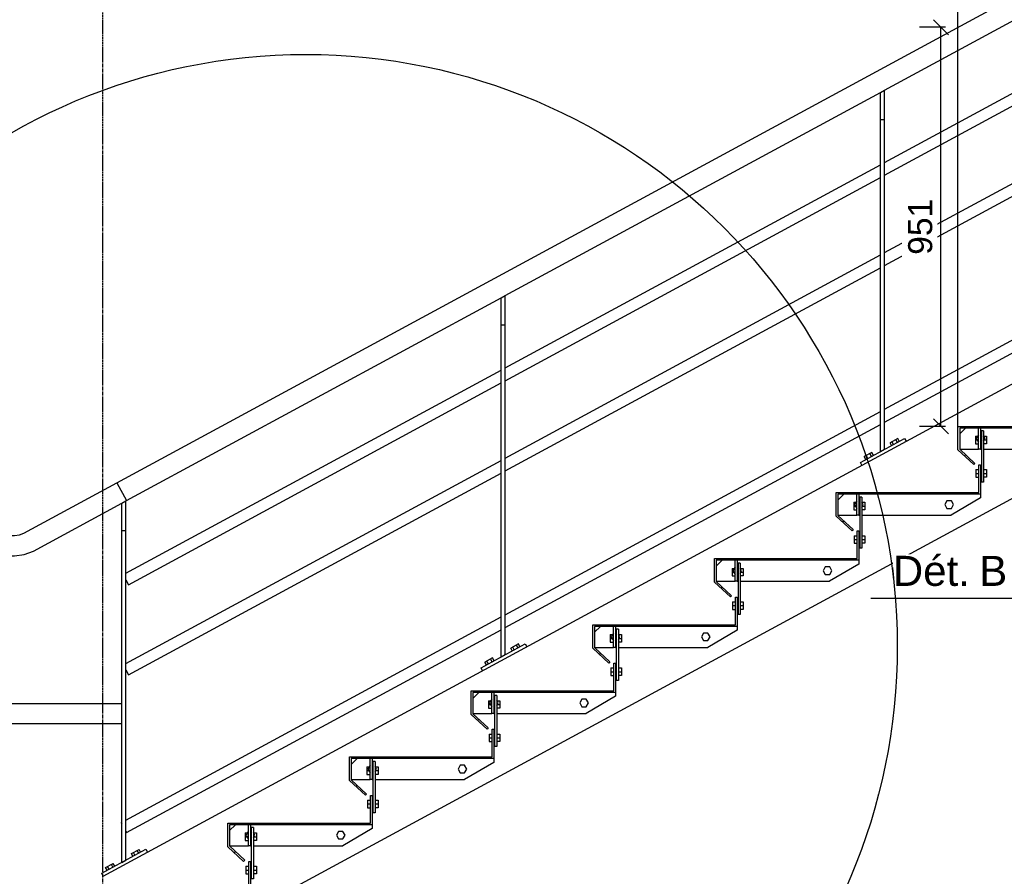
# Model space of a CAD drawing. Header units: millimetres. Extents: x 25 to 224619, y 20 to 11454.
# Tile 45 of 105: x 111638 to 113985, y 1937 to 3978. Entities that reach past the tile are written whole.
import ezdxf

# ---------------------------------------------------------------- set-up
doc = ezdxf.new("R2010")
doc.units = ezdxf.units.MM
doc.linetypes.add('DXK_LINE_DOT3', pattern=[5.9187, 2.979, -0.9799, 0.9799, -0.9799])
for name, color, linetype in [('ACIER_COUPE', 7, 'Continuous'), ('ACIER_HACHURES', 7, 'Continuous'), ('ACIER_VISIBLE', 7, 'Continuous'), ('BOULONS', 7, 'Continuous'), ('COTATIONS', 7, 'Continuous'), ('MAILLAGE', 7, 'Continuous'), ('OBJETS_GRAPHIQUES', 7, 'Continuous')]:
    doc.layers.add(name, color=color, linetype=linetype)
doc.styles.add('Arial', font='arial.ttf', dxfattribs={"height": 0.2})

# ---------------------------------------------------------------- blocks, each defined once
blk = doc.blocks.new('GridLine-1649644-20584 - 19810')
at = {"layer": 'MAILLAGE', "color": 7, "linetype": 'DXK_LINE_DOT3'}
blk.add_line((111836.5, 600), (111836.5, 7479.1), dxfattribs=at)
blk = doc.blocks.new('Part-1649644-19831 - 19810')
at = {"layer": 'ACIER_VISIBLE', "color": 136, "linetype": 'Continuous'}
for p, q in [((112195.2, 2053.1), (112190.2, 2053.1)), ((112190.2, 2053.1), (112190.2, 1931.1)), ((112195.2, 2053.1), (112195.2, 1931.1)), ((112195.2, 1931.1), (112190.2, 1931.1))]:
    blk.add_line(p, q, dxfattribs=at)
blk = doc.blocks.new('Part-1649644-19830 - 19810')
at = {"layer": 'ACIER_HACHURES', "linetype": 'Continuous'}
h = blk.add_hatch(dxfattribs=at)
h.set_pattern_fill('', scale=21, style=0, pattern_type=0)
h.set_pattern_definition([(45, (112184.39, 1972.53), (-47.146, 47.146), [])])
h.paths.add_polyline_path([(112188.4, 1972.5), (112184.4, 1972.5), (112184.4, 1906.6), (111844.4, 1906.6), (111844.4, 1789.2), (111888, 1764.7), (111889.9, 1768.2), (111848.4, 1791.6), (111848.4, 1902.6), (112188.4, 1902.6)])
at = {"layer": 'ACIER_COUPE', "color": 136, "linetype": 'Continuous'}
for p, q in [((112184.4, 1906.6), (112184.4, 1972.5)), ((112184.4, 1972.5), (112188.4, 1972.5)), ((112188.4, 1972.5), (112188.4, 1902.6)), ((111844.4, 1789.2), (111844.4, 1906.6)), ((111844.4, 1906.6), (112184.4, 1906.6)), ((112188.4, 1902.6), (111848.4, 1902.6)), ((111848.4, 1902.6), (111848.4, 1791.6)), ((111888, 1764.7), (111844.4, 1789.2)), ((111848.4, 1791.6), (111889.9, 1768.2)), ((111889.9, 1768.2), (111888, 1764.7))]:
    blk.add_line(p, q, dxfattribs=at)
blk = doc.blocks.new('Part-1649644-19833 - 19810')
at = {"layer": 'ACIER_VISIBLE', "color": 136, "linetype": 'Continuous'}
for p, q in [((112183.4, 2010.1), (112183.4, 2060.1)), ((112188.4, 2060.1), (112188.4, 2010.1)), ((112188.4, 2010.1), (112183.4, 2010.1))]:
    blk.add_line(p, q, dxfattribs=at)
blk = doc.blocks.new('Bolt-1649644-19837 - 19810')
at = {"layer": 'BOULONS', "color": 7, "linetype": 'Continuous'}
for p, q in [((112176.9, 1961.1), (112184.4, 1961.1)), ((112176.9, 1961.1), (112176.9, 1943.1)), ((112176.9, 1952.1), (112184.4, 1952.1)), ((112188.4, 1958.1), (112190.2, 1958.1)), ((112195.2, 1961.1), (112202.7, 1961.1)), ((112195.2, 1952.1), (112202.7, 1952.1)), ((112202.7, 1961.1), (112202.7, 1943.1)), ((112176.9, 1943.1), (112184.4, 1943.1)), ((112188.4, 1946.1), (112190.2, 1946.1)), ((112202.7, 1943.1), (112195.2, 1943.1))]:
    blk.add_line(p, q, dxfattribs=at)
blk = doc.blocks.new('Bolt-1649644-19839 - 19810')
at = {"layer": 'BOULONS', "color": 7, "linetype": 'Continuous'}
for p, q in [((112175.9, 2040.6), (112183.4, 2040.6)), ((112175.9, 2040.6), (112175.9, 2022.6)), ((112175.9, 2031.6), (112183.4, 2031.6)), ((112175.9, 2022.6), (112183.4, 2022.6)), ((112188.4, 2037.6), (112190.2, 2037.6)), ((112188.4, 2025.6), (112190.2, 2025.6)), ((112195.2, 2040.6), (112202.7, 2040.6)), ((112195.2, 2031.6), (112202.7, 2031.6)), ((112202.7, 2022.6), (112195.2, 2022.6)), ((112202.7, 2040.6), (112202.7, 2022.6))]:
    blk.add_line(p, q, dxfattribs=at)
blk = doc.blocks.new('Part-1649644-19844 - 19810')
at = {"layer": 'ACIER_HACHURES', "linetype": 'Continuous'}
h = blk.add_hatch(dxfattribs=at)
h.set_pattern_fill('', scale=21, style=0, pattern_type=0)
h.set_pattern_definition([(45, (112474.39, 2130.03), (-47.146, 47.146), [])])
h.paths.add_polyline_path([(112478.4, 2130), (112474.4, 2130), (112474.4, 2064.1), (112134.4, 2064.1), (112134.4, 2007.8), (112172.1, 1972.8), (112174.8, 1975.7), (112138.4, 2009.5), (112138.4, 2060.1), (112478.4, 2060.1)])
at = {"layer": 'ACIER_COUPE', "color": 136, "linetype": 'Continuous'}
for p, q in [((112474.4, 2064.1), (112474.4, 2130)), ((112474.4, 2130), (112478.4, 2130)), ((112478.4, 2130), (112478.4, 2060.1)), ((112134.4, 2007.8), (112134.4, 2064.1)), ((112134.4, 2064.1), (112474.4, 2064.1)), ((112478.4, 2060.1), (112138.4, 2060.1)), ((112138.4, 2060.1), (112138.4, 2009.5)), ((112172.1, 1972.8), (112134.4, 2007.8)), ((112138.4, 2009.5), (112174.8, 1975.7)), ((112174.8, 1975.7), (112172.1, 1972.8))]:
    blk.add_line(p, q, dxfattribs=at)
blk = doc.blocks.new('Part-1649644-19845 - 19810')
at = {"layer": 'ACIER_VISIBLE', "color": 136, "linetype": 'Continuous'}
for p, q in [((112138.4, 2046.1), (112152.4, 2060.1)), ((112478.4, 2051.1), (112408.4, 2010.1)), ((112478.4, 2060.1), (112478.4, 2051.1)), ((112138.4, 2010.1), (112183.4, 2010.1)), ((112188.4, 2010.1), (112190.2, 2010.1)), ((112195.2, 2010.1), (112408.4, 2010.1))]:
    blk.add_line(p, q, dxfattribs=at)
blk = doc.blocks.new('Bolt-1649644-26307 - 19810')
at = {"layer": 'BOULONS', "color": 7, "linetype": 'Continuous'}
for p, q in [((113848.2, 2831.6), (113843, 2822.6)), ((113843, 2822.6), (113848.2, 2813.6)), ((113858.6, 2831.6), (113848.2, 2831.6)), ((113863.8, 2822.6), (113858.6, 2831.6)), ((113858.6, 2813.6), (113863.8, 2822.6)), ((113848.2, 2813.6), (113858.6, 2813.6))]:
    blk.add_line(p, q, dxfattribs=at)
blk = doc.blocks.new('Bolt-1649644-19846 - 19810')
at = {"layer": 'BOULONS', "color": 7, "linetype": 'Continuous'}
for p, q in [((112183.2, 2044.1), (112178, 2035.1)), ((112183.2, 2044.1), (112183.4, 2044.1)), ((112188.4, 2044.1), (112190.2, 2044.1)), ((112178, 2035.1), (112183.2, 2026.1)), ((112183.2, 2026.1), (112183.4, 2026.1)), ((112188.4, 2026.1), (112190.2, 2026.1)), ((112198.8, 2035.1), (112195.2, 2041.3)), ((112195.2, 2028.9), (112198.8, 2035.1))]:
    blk.add_line(p, q, dxfattribs=at)
blk = doc.blocks.new('Part-1649644-19853 - 19810')
at = {"layer": 'ACIER_VISIBLE', "color": 136, "linetype": 'Continuous'}
for p, q in [((115562.5, 3954.1), (111836.6, 1937)), ((112076.6, 1794), (115623.3, 3714.1))]:
    blk.add_line(p, q, dxfattribs=at)
blk = doc.blocks.new('Bolt-1649644-26301 - 19810')
at = {"layer": 'BOULONS', "color": 7, "linetype": 'Continuous'}
for p, q in [((112978.2, 2359.1), (112973, 2350.1)), ((112973, 2350.1), (112978.2, 2341.1)), ((112988.6, 2359.1), (112978.2, 2359.1)), ((112993.8, 2350.1), (112988.6, 2359.1)), ((112988.6, 2341.1), (112993.8, 2350.1)), ((112978.2, 2341.1), (112988.6, 2341.1))]:
    blk.add_line(p, q, dxfattribs=at)
blk = doc.blocks.new('Part-1649644-19903 - 19810')
at = {"layer": 'ACIER_VISIBLE', "color": 136, "linetype": 'Continuous'}
for p, q in [((112485.2, 2210.6), (112480.2, 2210.6)), ((112480.2, 2210.6), (112480.2, 2088.6)), ((112485.2, 2210.6), (112485.2, 2088.6)), ((112485.2, 2088.6), (112480.2, 2088.6))]:
    blk.add_line(p, q, dxfattribs=at)
blk = doc.blocks.new('Part-1649644-19904 - 19810')
at = {"layer": 'ACIER_VISIBLE', "color": 136, "linetype": 'Continuous'}
for p, q in [((112473.4, 2167.6), (112473.4, 2217.6)), ((112478.4, 2217.6), (112478.4, 2167.6)), ((112478.4, 2167.6), (112473.4, 2167.6))]:
    blk.add_line(p, q, dxfattribs=at)
blk = doc.blocks.new('Part-1649644-19905 - 19810')
at = {"layer": 'ACIER_HACHURES', "linetype": 'Continuous'}
h = blk.add_hatch(dxfattribs=at)
h.set_pattern_fill('', scale=21, style=0, pattern_type=0)
h.set_pattern_definition([(45, (112764.39, 2287.53), (-47.146, 47.146), [])])
h.paths.add_polyline_path([(112768.4, 2287.5), (112764.4, 2287.5), (112764.4, 2221.6), (112424.4, 2221.6), (112424.4, 2165.3), (112462.1, 2130.3), (112464.8, 2133.2), (112428.4, 2167), (112428.4, 2217.6), (112768.4, 2217.6)])
at = {"layer": 'ACIER_COUPE', "color": 136, "linetype": 'Continuous'}
for p, q in [((112764.4, 2221.6), (112764.4, 2287.5)), ((112764.4, 2287.5), (112768.4, 2287.5)), ((112768.4, 2287.5), (112768.4, 2217.6)), ((112424.4, 2165.3), (112424.4, 2221.6)), ((112424.4, 2221.6), (112764.4, 2221.6)), ((112768.4, 2217.6), (112428.4, 2217.6)), ((112428.4, 2217.6), (112428.4, 2167)), ((112462.1, 2130.3), (112424.4, 2165.3)), ((112428.4, 2167), (112464.8, 2133.2)), ((112464.8, 2133.2), (112462.1, 2130.3))]:
    blk.add_line(p, q, dxfattribs=at)
blk = doc.blocks.new('Part-1649644-19906 - 19810')
at = {"layer": 'ACIER_VISIBLE', "color": 136, "linetype": 'Continuous'}
for p, q in [((112428.4, 2203.6), (112442.4, 2217.6)), ((112768.4, 2208.6), (112698.4, 2167.6)), ((112768.4, 2217.6), (112768.4, 2208.6)), ((112428.4, 2167.6), (112473.4, 2167.6)), ((112478.4, 2167.6), (112480.2, 2167.6)), ((112485.2, 2167.6), (112698.4, 2167.6))]:
    blk.add_line(p, q, dxfattribs=at)
blk = doc.blocks.new('Bolt-1649644-19907 - 19810')
at = {"layer": 'BOULONS', "color": 7, "linetype": 'Continuous'}
for p, q in [((112466.9, 2118.6), (112474.4, 2118.6)), ((112466.9, 2118.6), (112466.9, 2100.6)), ((112478.4, 2115.6), (112480.2, 2115.6)), ((112485.2, 2118.6), (112492.7, 2118.6)), ((112492.7, 2118.6), (112492.7, 2100.6)), ((112466.9, 2109.6), (112474.4, 2109.6)), ((112466.9, 2100.6), (112474.4, 2100.6)), ((112478.4, 2103.6), (112480.2, 2103.6)), ((112485.2, 2109.6), (112492.7, 2109.6)), ((112492.7, 2100.6), (112485.2, 2100.6))]:
    blk.add_line(p, q, dxfattribs=at)
blk = doc.blocks.new('Bolt-1649644-19908 - 19810')
at = {"layer": 'BOULONS', "color": 7, "linetype": 'Continuous'}
for p, q in [((112465.9, 2198.1), (112473.4, 2198.1)), ((112465.9, 2198.1), (112465.9, 2180.1)), ((112465.9, 2189.1), (112473.4, 2189.1)), ((112478.4, 2195.1), (112480.2, 2195.1)), ((112478.4, 2183.1), (112480.2, 2183.1)), ((112485.2, 2198.1), (112492.7, 2198.1)), ((112485.2, 2189.1), (112492.7, 2189.1)), ((112492.7, 2198.1), (112492.7, 2180.1)), ((112465.9, 2180.1), (112473.4, 2180.1)), ((112492.7, 2180.1), (112485.2, 2180.1))]:
    blk.add_line(p, q, dxfattribs=at)
blk = doc.blocks.new('Bolt-1649644-19909 - 19810')
at = {"layer": 'BOULONS', "color": 7, "linetype": 'Continuous'}
for p, q in [((112473.2, 2201.6), (112468, 2192.6)), ((112468, 2192.6), (112473.2, 2183.6)), ((112473.2, 2201.6), (112473.4, 2201.6)), ((112473.2, 2183.6), (112473.4, 2183.6)), ((112478.4, 2201.6), (112480.2, 2201.6)), ((112478.4, 2183.6), (112480.2, 2183.6)), ((112488.8, 2192.6), (112485.2, 2198.8)), ((112485.2, 2186.4), (112488.8, 2192.6))]:
    blk.add_line(p, q, dxfattribs=at)
blk = doc.blocks.new('Part-1649644-19910 - 19810')
at = {"layer": 'ACIER_VISIBLE', "color": 136, "linetype": 'Continuous'}
for p, q in [((112775.2, 2368.1), (112770.2, 2368.1)), ((112770.2, 2368.1), (112770.2, 2246.1)), ((112775.2, 2368.1), (112775.2, 2246.1)), ((112775.2, 2246.1), (112770.2, 2246.1))]:
    blk.add_line(p, q, dxfattribs=at)
blk = doc.blocks.new('Part-1649644-19911 - 19810')
at = {"layer": 'ACIER_VISIBLE', "color": 136, "linetype": 'Continuous'}
for p, q in [((112763.4, 2325.1), (112763.4, 2375.1)), ((112768.4, 2375.1), (112768.4, 2325.1)), ((112768.4, 2325.1), (112763.4, 2325.1))]:
    blk.add_line(p, q, dxfattribs=at)
blk = doc.blocks.new('Part-1649644-19912 - 19810')
at = {"layer": 'ACIER_HACHURES', "linetype": 'Continuous'}
h = blk.add_hatch(dxfattribs=at)
h.set_pattern_fill('', scale=21, style=0, pattern_type=0)
h.set_pattern_definition([(45, (113054.39, 2445.03), (-47.146, 47.146), [])])
h.paths.add_polyline_path([(113058.4, 2445), (113054.4, 2445), (113054.4, 2379.1), (112714.4, 2379.1), (112714.4, 2322.8), (112752.1, 2287.8), (112754.8, 2290.7), (112718.4, 2324.5), (112718.4, 2375.1), (113058.4, 2375.1)])
at = {"layer": 'ACIER_COUPE', "color": 136, "linetype": 'Continuous'}
for p, q in [((113054.4, 2379.1), (113054.4, 2445)), ((113054.4, 2445), (113058.4, 2445)), ((113058.4, 2445), (113058.4, 2375.1)), ((112714.4, 2322.8), (112714.4, 2379.1)), ((112714.4, 2379.1), (113054.4, 2379.1)), ((113058.4, 2375.1), (112718.4, 2375.1)), ((112718.4, 2375.1), (112718.4, 2324.5)), ((112718.4, 2324.5), (112754.8, 2290.7)), ((112752.1, 2287.8), (112714.4, 2322.8)), ((112754.8, 2290.7), (112752.1, 2287.8))]:
    blk.add_line(p, q, dxfattribs=at)
blk = doc.blocks.new('Part-1649644-20518 - 19810')
at = {"layer": 'ACIER_VISIBLE', "color": 136, "linetype": 'Continuous'}
for p, q in [((111648.1, 2754.4), (111870.1, 2874.6)), ((111870.1, 2874.6), (111893, 2832.1)), ((111671.1, 2711.9), (111881.5, 2825.9)), ((111891.5, 2831.3), (111893, 2832.1)), ((111424.5, 2736.3), (111447.2, 2745.7)), ((111447.2, 2745.7), (111471.5, 2748.9)), ((111471.5, 2748.9), (111626.3, 2748.9)), ((111626.3, 2748.9), (111637.6, 2750.3)), ((111637.6, 2750.3), (111648.1, 2754.4)), ((111405, 2721.3), (111424.5, 2736.3)), ((111380.6, 2679.1), (111390, 2701.8)), ((111390, 2701.8), (111405, 2721.3)), ((111448.6, 2694.4), (111459.7, 2699)), ((111459.7, 2699), (111471.5, 2700.6)), ((111471.5, 2700.6), (111626.3, 2700.6)), ((111626.3, 2700.6), (111649.4, 2703.5)), ((111649.4, 2703.5), (111671.1, 2711.9)), ((111377.4, 2654.7), (111380.6, 2679.1)), ((111427.3, 2666.6), (111431.8, 2677.7)), ((111431.8, 2677.7), (111439.1, 2687.2)), ((111439.1, 2687.2), (111448.6, 2694.4)), ((111377.4, 2394.7), (111377.4, 2654.7)), ((111425.7, 2654.7), (111427.3, 2666.6)), ((111425.7, 2394.7), (111425.7, 2654.7)), ((111380.6, 2370.4), (111377.4, 2394.7)), ((111427.3, 2382.9), (111425.7, 2394.7)), ((111390, 2347.7), (111380.6, 2370.4)), ((111431.8, 2371.8), (111427.3, 2382.9)), ((111439.1, 2362.3), (111431.8, 2371.8)), ((111405, 2328.2), (111390, 2347.7)), ((111439.1, 2362.3), (111448.6, 2355)), ((111459.7, 2350.5), (111448.6, 2355)), ((111471.5, 2348.9), (111459.7, 2350.5)), ((111471.5, 2348.9), (111881.5, 2348.9)), ((111405, 2328.2), (111424.5, 2313.2)), ((111424.5, 2313.2), (111447.2, 2303.8)), ((111471.5, 2300.6), (111447.2, 2303.8)), ((111881.5, 2300.6), (111471.5, 2300.6))]:
    blk.add_line(p, q, dxfattribs=at)
blk = doc.blocks.new('Part-1649644-19913 - 19810')
at = {"layer": 'ACIER_VISIBLE', "color": 136, "linetype": 'Continuous'}
for p, q in [((112718.4, 2361.1), (112732.4, 2375.1)), ((113058.4, 2375.1), (113058.4, 2366.1)), ((113058.4, 2366.1), (112988.4, 2325.1)), ((112718.4, 2325.1), (112763.4, 2325.1)), ((112768.4, 2325.1), (112770.2, 2325.1)), ((112775.2, 2325.1), (112988.4, 2325.1))]:
    blk.add_line(p, q, dxfattribs=at)
blk = doc.blocks.new('Bolt-1649644-20047 - 19810')
at = {"layer": 'BOULONS', "color": 7, "linetype": 'Continuous'}
for p, q in [((112398.2, 2044.1), (112393, 2035.1)), ((112408.6, 2044.1), (112398.2, 2044.1)), ((112413.8, 2035.1), (112408.6, 2044.1)), ((112393, 2035.1), (112398.2, 2026.1)), ((112398.2, 2026.1), (112408.6, 2026.1)), ((112408.6, 2026.1), (112413.8, 2035.1))]:
    blk.add_line(p, q, dxfattribs=at)
blk = doc.blocks.new('Bolt-1649644-19914 - 19810')
at = {"layer": 'BOULONS', "color": 7, "linetype": 'Continuous'}
for p, q in [((112756.9, 2276.1), (112764.4, 2276.1)), ((112756.9, 2276.1), (112756.9, 2258.1)), ((112775.2, 2276.1), (112782.7, 2276.1)), ((112782.7, 2276.1), (112782.7, 2258.1)), ((112756.9, 2267.1), (112764.4, 2267.1)), ((112756.9, 2258.1), (112764.4, 2258.1)), ((112768.4, 2273.1), (112770.2, 2273.1)), ((112768.4, 2261.1), (112770.2, 2261.1)), ((112775.2, 2267.1), (112782.7, 2267.1)), ((112782.7, 2258.1), (112775.2, 2258.1))]:
    blk.add_line(p, q, dxfattribs=at)
blk = doc.blocks.new('Bolt-1649644-19915 - 19810')
at = {"layer": 'BOULONS', "color": 7, "linetype": 'Continuous'}
for p, q in [((112755.9, 2355.6), (112763.4, 2355.6)), ((112755.9, 2355.6), (112755.9, 2337.6)), ((112755.9, 2346.6), (112763.4, 2346.6)), ((112768.4, 2352.6), (112770.2, 2352.6)), ((112775.2, 2355.6), (112782.7, 2355.6)), ((112775.2, 2346.6), (112782.7, 2346.6)), ((112782.7, 2355.6), (112782.7, 2337.6)), ((112755.9, 2337.6), (112763.4, 2337.6)), ((112768.4, 2340.6), (112770.2, 2340.6)), ((112782.7, 2337.6), (112775.2, 2337.6))]:
    blk.add_line(p, q, dxfattribs=at)
blk = doc.blocks.new('Part-1649644-19917 - 19810')
at = {"layer": 'ACIER_VISIBLE', "color": 136, "linetype": 'Continuous'}
for p, q in [((113065.2, 2525.6), (113060.2, 2525.6)), ((113060.2, 2525.6), (113060.2, 2403.6)), ((113065.2, 2525.6), (113065.2, 2403.6)), ((113065.2, 2403.6), (113060.2, 2403.6))]:
    blk.add_line(p, q, dxfattribs=at)
blk = doc.blocks.new('Part-1649644-19918 - 19810')
at = {"layer": 'ACIER_VISIBLE', "color": 136, "linetype": 'Continuous'}
for p, q in [((113053.4, 2482.6), (113053.4, 2532.6)), ((113058.4, 2532.6), (113058.4, 2482.6)), ((113058.4, 2482.6), (113053.4, 2482.6))]:
    blk.add_line(p, q, dxfattribs=at)
blk = doc.blocks.new('Part-1649644-19919 - 19810')
at = {"layer": 'ACIER_HACHURES', "linetype": 'Continuous'}
h = blk.add_hatch(dxfattribs=at)
h.set_pattern_fill('', scale=21, style=0, pattern_type=0)
h.set_pattern_definition([(45, (113344.39, 2602.53), (-47.146, 47.146), [])])
h.paths.add_polyline_path([(113348.4, 2602.5), (113344.4, 2602.5), (113344.4, 2536.6), (113004.4, 2536.6), (113004.4, 2480.3), (113042.1, 2445.3), (113044.8, 2448.2), (113008.4, 2482), (113008.4, 2532.6), (113348.4, 2532.6)])
at = {"layer": 'ACIER_COUPE', "color": 136, "linetype": 'Continuous'}
for p, q in [((113344.4, 2536.6), (113344.4, 2602.5)), ((113344.4, 2602.5), (113348.4, 2602.5)), ((113348.4, 2602.5), (113348.4, 2532.6)), ((113004.4, 2480.3), (113004.4, 2536.6)), ((113004.4, 2536.6), (113344.4, 2536.6)), ((113348.4, 2532.6), (113008.4, 2532.6)), ((113008.4, 2532.6), (113008.4, 2482)), ((113042.1, 2445.3), (113004.4, 2480.3)), ((113008.4, 2482), (113044.8, 2448.2)), ((113044.8, 2448.2), (113042.1, 2445.3))]:
    blk.add_line(p, q, dxfattribs=at)
blk = doc.blocks.new('Part-1649644-19920 - 19810')
at = {"layer": 'ACIER_VISIBLE', "color": 136, "linetype": 'Continuous'}
for p, q in [((113008.4, 2518.6), (113022.4, 2532.6)), ((113348.4, 2523.6), (113278.4, 2482.6)), ((113348.4, 2532.6), (113348.4, 2523.6)), ((113008.4, 2482.6), (113053.4, 2482.6)), ((113058.4, 2482.6), (113060.2, 2482.6)), ((113065.2, 2482.6), (113278.4, 2482.6))]:
    blk.add_line(p, q, dxfattribs=at)
blk = doc.blocks.new('Bolt-1649644-19921 - 19810')
at = {"layer": 'BOULONS', "color": 7, "linetype": 'Continuous'}
for p, q in [((113046.9, 2433.6), (113054.4, 2433.6)), ((113046.9, 2433.6), (113046.9, 2415.6)), ((113046.9, 2424.6), (113054.4, 2424.6)), ((113058.4, 2430.6), (113060.2, 2430.6)), ((113058.4, 2418.6), (113060.2, 2418.6)), ((113065.2, 2433.6), (113072.7, 2433.6)), ((113065.2, 2424.6), (113072.7, 2424.6)), ((113072.7, 2433.6), (113072.7, 2415.6)), ((113046.9, 2415.6), (113054.4, 2415.6)), ((113072.7, 2415.6), (113065.2, 2415.6))]:
    blk.add_line(p, q, dxfattribs=at)
blk = doc.blocks.new('Bolt-1649644-19922 - 19810')
at = {"layer": 'BOULONS', "color": 7, "linetype": 'Continuous'}
for p, q in [((113045.9, 2513.1), (113053.4, 2513.1)), ((113045.9, 2513.1), (113045.9, 2495.1)), ((113065.2, 2513.1), (113072.7, 2513.1)), ((113072.7, 2513.1), (113072.7, 2495.1)), ((113045.9, 2504.1), (113053.4, 2504.1)), ((113045.9, 2495.1), (113053.4, 2495.1)), ((113058.4, 2510.1), (113060.2, 2510.1)), ((113058.4, 2498.1), (113060.2, 2498.1)), ((113065.2, 2504.1), (113072.7, 2504.1)), ((113072.7, 2495.1), (113065.2, 2495.1))]:
    blk.add_line(p, q, dxfattribs=at)
blk = doc.blocks.new('Part-1649644-19924 - 19810')
at = {"layer": 'ACIER_VISIBLE', "color": 136, "linetype": 'Continuous'}
for p, q in [((113355.2, 2683.1), (113350.2, 2683.1)), ((113350.2, 2683.1), (113350.2, 2561.1)), ((113355.2, 2683.1), (113355.2, 2561.1)), ((113355.2, 2561.1), (113350.2, 2561.1))]:
    blk.add_line(p, q, dxfattribs=at)
blk = doc.blocks.new('Bolt-1649644-26300 - 19810')
at = {"layer": 'BOULONS', "color": 7, "linetype": 'Continuous'}
for p, q in [((112763.2, 2359.1), (112758, 2350.1)), ((112758, 2350.1), (112763.2, 2341.1)), ((112763.2, 2359.1), (112763.4, 2359.1)), ((112768.4, 2359.1), (112770.2, 2359.1)), ((112778.8, 2350.1), (112775.2, 2356.3)), ((112775.2, 2343.9), (112778.8, 2350.1)), ((112763.2, 2341.1), (112763.4, 2341.1)), ((112768.4, 2341.1), (112770.2, 2341.1))]:
    blk.add_line(p, q, dxfattribs=at)
blk = doc.blocks.new('Part-1649644-19925 - 19810')
at = {"layer": 'ACIER_VISIBLE', "color": 136, "linetype": 'Continuous'}
for p, q in [((113343.4, 2640.1), (113343.4, 2690.1)), ((113348.4, 2690.1), (113348.4, 2640.1)), ((113348.4, 2640.1), (113343.4, 2640.1))]:
    blk.add_line(p, q, dxfattribs=at)
blk = doc.blocks.new('Part-1649644-19926 - 19810')
at = {"layer": 'ACIER_HACHURES', "linetype": 'Continuous'}
h = blk.add_hatch(dxfattribs=at)
h.set_pattern_fill('', scale=21, style=0, pattern_type=0)
h.set_pattern_definition([(45, (113634.39, 2760.03), (-47.146, 47.146), [])])
h.paths.add_polyline_path([(113638.4, 2760), (113634.4, 2760), (113634.4, 2694.1), (113294.4, 2694.1), (113294.4, 2637.8), (113332.1, 2602.8), (113334.8, 2605.7), (113298.4, 2639.5), (113298.4, 2690.1), (113638.4, 2690.1)])
at = {"layer": 'ACIER_COUPE', "color": 136, "linetype": 'Continuous'}
for p, q in [((113634.4, 2694.1), (113634.4, 2760)), ((113634.4, 2760), (113638.4, 2760)), ((113638.4, 2760), (113638.4, 2690.1)), ((113294.4, 2637.8), (113294.4, 2694.1)), ((113294.4, 2694.1), (113634.4, 2694.1)), ((113638.4, 2690.1), (113298.4, 2690.1)), ((113298.4, 2690.1), (113298.4, 2639.5)), ((113332.1, 2602.8), (113294.4, 2637.8)), ((113298.4, 2639.5), (113334.8, 2605.7)), ((113334.8, 2605.7), (113332.1, 2602.8))]:
    blk.add_line(p, q, dxfattribs=at)
blk = doc.blocks.new('Part-1649644-19927 - 19810')
at = {"layer": 'ACIER_VISIBLE', "color": 136, "linetype": 'Continuous'}
for p, q in [((113298.4, 2676.1), (113312.4, 2690.1)), ((113638.4, 2681.1), (113568.4, 2640.1)), ((113638.4, 2690.1), (113638.4, 2681.1)), ((113298.4, 2640.1), (113343.4, 2640.1)), ((113348.4, 2640.1), (113350.2, 2640.1)), ((113355.2, 2640.1), (113568.4, 2640.1))]:
    blk.add_line(p, q, dxfattribs=at)
blk = doc.blocks.new('Bolt-1649644-19928 - 19810')
at = {"layer": 'BOULONS', "color": 7, "linetype": 'Continuous'}
for p, q in [((113336.9, 2591.1), (113344.4, 2591.1)), ((113336.9, 2591.1), (113336.9, 2573.1)), ((113336.9, 2582.1), (113344.4, 2582.1)), ((113348.4, 2588.1), (113350.2, 2588.1)), ((113355.2, 2591.1), (113362.7, 2591.1)), ((113355.2, 2582.1), (113362.7, 2582.1)), ((113362.7, 2591.1), (113362.7, 2573.1)), ((113336.9, 2573.1), (113344.4, 2573.1)), ((113348.4, 2576.1), (113350.2, 2576.1)), ((113362.7, 2573.1), (113355.2, 2573.1))]:
    blk.add_line(p, q, dxfattribs=at)
blk = doc.blocks.new('Bolt-1649644-19929 - 19810')
at = {"layer": 'BOULONS', "color": 7, "linetype": 'Continuous'}
for p, q in [((113335.9, 2670.6), (113343.4, 2670.6)), ((113335.9, 2670.6), (113335.9, 2652.6)), ((113335.9, 2661.6), (113343.4, 2661.6)), ((113335.9, 2652.6), (113343.4, 2652.6)), ((113348.4, 2667.6), (113350.2, 2667.6)), ((113348.4, 2655.6), (113350.2, 2655.6)), ((113355.2, 2670.6), (113362.7, 2670.6)), ((113355.2, 2661.6), (113362.7, 2661.6)), ((113362.7, 2652.6), (113355.2, 2652.6)), ((113362.7, 2670.6), (113362.7, 2652.6))]:
    blk.add_line(p, q, dxfattribs=at)
blk = doc.blocks.new('Part-1649644-19931 - 19810')
at = {"layer": 'ACIER_VISIBLE', "color": 136, "linetype": 'Continuous'}
for p, q in [((113645.2, 2840.6), (113640.2, 2840.6)), ((113640.2, 2840.6), (113640.2, 2718.6)), ((113645.2, 2840.6), (113645.2, 2718.6)), ((113645.2, 2718.6), (113640.2, 2718.6))]:
    blk.add_line(p, q, dxfattribs=at)
blk = doc.blocks.new('Part-1649644-19932 - 19810')
at = {"layer": 'ACIER_VISIBLE', "color": 136, "linetype": 'Continuous'}
for p, q in [((113633.4, 2797.6), (113633.4, 2847.6)), ((113638.4, 2847.6), (113638.4, 2797.6)), ((113638.4, 2797.6), (113633.4, 2797.6))]:
    blk.add_line(p, q, dxfattribs=at)
blk = doc.blocks.new('Part-1649644-19933 - 19810')
at = {"layer": 'ACIER_HACHURES', "linetype": 'Continuous'}
h = blk.add_hatch(dxfattribs=at)
h.set_pattern_fill('', scale=21, style=0, pattern_type=0)
h.set_pattern_definition([(45, (113924.39, 2917.53), (-47.146, 47.146), [])])
h.paths.add_polyline_path([(113928.4, 2917.5), (113924.4, 2917.5), (113924.4, 2851.6), (113584.4, 2851.6), (113584.4, 2795.3), (113622.1, 2760.3), (113624.8, 2763.2), (113588.4, 2797), (113588.4, 2847.6), (113928.4, 2847.6)])
at = {"layer": 'ACIER_COUPE', "color": 136, "linetype": 'Continuous'}
for p, q in [((113924.4, 2851.6), (113924.4, 2917.5)), ((113924.4, 2917.5), (113928.4, 2917.5)), ((113928.4, 2917.5), (113928.4, 2847.6)), ((113584.4, 2795.3), (113584.4, 2851.6)), ((113584.4, 2851.6), (113924.4, 2851.6)), ((113928.4, 2847.6), (113588.4, 2847.6)), ((113588.4, 2847.6), (113588.4, 2797)), ((113622.1, 2760.3), (113584.4, 2795.3)), ((113588.4, 2797), (113624.8, 2763.2)), ((113624.8, 2763.2), (113622.1, 2760.3))]:
    blk.add_line(p, q, dxfattribs=at)
blk = doc.blocks.new('Part-1649644-19934 - 19810')
at = {"layer": 'ACIER_VISIBLE', "color": 136, "linetype": 'Continuous'}
for p, q in [((113588.4, 2833.6), (113602.4, 2847.6)), ((113928.4, 2847.6), (113928.4, 2838.6)), ((113928.4, 2838.6), (113858.4, 2797.6)), ((113588.4, 2797.6), (113633.4, 2797.6)), ((113638.4, 2797.6), (113640.2, 2797.6)), ((113645.2, 2797.6), (113858.4, 2797.6))]:
    blk.add_line(p, q, dxfattribs=at)
blk = doc.blocks.new('Bolt-1649644-19935 - 19810')
at = {"layer": 'BOULONS', "color": 7, "linetype": 'Continuous'}
for p, q in [((113626.9, 2748.6), (113634.4, 2748.6)), ((113626.9, 2748.6), (113626.9, 2730.6)), ((113638.4, 2745.6), (113640.2, 2745.6)), ((113645.2, 2748.6), (113652.7, 2748.6)), ((113652.7, 2748.6), (113652.7, 2730.6)), ((113626.9, 2739.6), (113634.4, 2739.6)), ((113626.9, 2730.6), (113634.4, 2730.6)), ((113638.4, 2733.6), (113640.2, 2733.6)), ((113645.2, 2739.6), (113652.7, 2739.6)), ((113652.7, 2730.6), (113645.2, 2730.6))]:
    blk.add_line(p, q, dxfattribs=at)
blk = doc.blocks.new('Bolt-1649644-19936 - 19810')
at = {"layer": 'BOULONS', "color": 7, "linetype": 'Continuous'}
for p, q in [((113625.9, 2828.1), (113633.4, 2828.1)), ((113625.9, 2828.1), (113625.9, 2810.1)), ((113625.9, 2819.1), (113633.4, 2819.1)), ((113638.4, 2825.1), (113640.2, 2825.1)), ((113645.2, 2828.1), (113652.7, 2828.1)), ((113645.2, 2819.1), (113652.7, 2819.1)), ((113652.7, 2828.1), (113652.7, 2810.1)), ((113625.9, 2810.1), (113633.4, 2810.1)), ((113638.4, 2813.1), (113640.2, 2813.1)), ((113652.7, 2810.1), (113645.2, 2810.1))]:
    blk.add_line(p, q, dxfattribs=at)
blk = doc.blocks.new('Part-1649644-19938 - 19810')
at = {"layer": 'ACIER_VISIBLE', "color": 136, "linetype": 'Continuous'}
for p, q in [((113935.2, 2998.1), (113930.2, 2998.1)), ((113930.2, 2998.1), (113930.2, 2876.1)), ((113935.2, 2998.1), (113935.2, 2876.1)), ((113935.2, 2876.1), (113930.2, 2876.1))]:
    blk.add_line(p, q, dxfattribs=at)
blk = doc.blocks.new('Part-1649644-19939 - 19810')
at = {"layer": 'ACIER_VISIBLE', "color": 136, "linetype": 'Continuous'}
for p, q in [((113923.4, 2955.1), (113923.4, 3005.1)), ((113928.4, 3005.1), (113928.4, 2955.1)), ((113928.4, 2955.1), (113923.4, 2955.1))]:
    blk.add_line(p, q, dxfattribs=at)
blk = doc.blocks.new('Part-1649644-19940 - 19810')
at = {"layer": 'ACIER_HACHURES', "linetype": 'Continuous'}
h = blk.add_hatch(dxfattribs=at)
h.set_pattern_fill('', scale=21, style=0, pattern_type=0)
h.set_pattern_definition([(45, (114214.39, 3075.03), (-47.146, 47.146), [])])
h.paths.add_polyline_path([(114218.4, 3075), (114214.4, 3075), (114214.4, 3009.1), (113874.4, 3009.1), (113874.4, 2952.8), (113912.1, 2917.8), (113914.8, 2920.7), (113878.4, 2954.5), (113878.4, 3005.1), (114218.4, 3005.1)])
at = {"layer": 'ACIER_COUPE', "color": 136, "linetype": 'Continuous'}
for p, q in [((114214.4, 3009.1), (114214.4, 3075)), ((114214.4, 3075), (114218.4, 3075)), ((114218.4, 3075), (114218.4, 3005.1)), ((113874.4, 2952.8), (113874.4, 3009.1)), ((113874.4, 3009.1), (114214.4, 3009.1)), ((114218.4, 3005.1), (113878.4, 3005.1)), ((113878.4, 3005.1), (113878.4, 2954.5)), ((113912.1, 2917.8), (113874.4, 2952.8)), ((113878.4, 2954.5), (113914.8, 2920.7)), ((113914.8, 2920.7), (113912.1, 2917.8))]:
    blk.add_line(p, q, dxfattribs=at)
blk = doc.blocks.new('Part-1649644-19941 - 19810')
at = {"layer": 'ACIER_VISIBLE', "color": 136, "linetype": 'Continuous'}
for p, q in [((113878.4, 2991.1), (113892.4, 3005.1)), ((114218.4, 3005.1), (114218.4, 2996.1)), ((114218.4, 2996.1), (114148.4, 2955.1)), ((113878.4, 2955.1), (113923.4, 2955.1)), ((113928.4, 2955.1), (113930.2, 2955.1)), ((113935.2, 2955.1), (114148.4, 2955.1))]:
    blk.add_line(p, q, dxfattribs=at)
blk = doc.blocks.new('Bolt-1649644-19942 - 19810')
at = {"layer": 'BOULONS', "color": 7, "linetype": 'Continuous'}
for p, q in [((113916.9, 2906.1), (113924.4, 2906.1)), ((113916.9, 2906.1), (113916.9, 2888.1)), ((113916.9, 2897.1), (113924.4, 2897.1)), ((113916.9, 2888.1), (113924.4, 2888.1)), ((113928.4, 2903.1), (113930.2, 2903.1)), ((113928.4, 2891.1), (113930.2, 2891.1)), ((113935.2, 2906.1), (113942.7, 2906.1)), ((113935.2, 2897.1), (113942.7, 2897.1)), ((113942.7, 2888.1), (113935.2, 2888.1)), ((113942.7, 2906.1), (113942.7, 2888.1))]:
    blk.add_line(p, q, dxfattribs=at)
blk = doc.blocks.new('Bolt-1649644-19943 - 19810')
at = {"layer": 'BOULONS', "color": 7, "linetype": 'Continuous'}
for p, q in [((113915.9, 2985.6), (113923.4, 2985.6)), ((113915.9, 2985.6), (113915.9, 2967.6)), ((113928.4, 2982.6), (113930.2, 2982.6)), ((113935.2, 2985.6), (113942.7, 2985.6)), ((113942.7, 2985.6), (113942.7, 2967.6)), ((113915.9, 2976.6), (113923.4, 2976.6)), ((113915.9, 2967.6), (113923.4, 2967.6)), ((113928.4, 2970.6), (113930.2, 2970.6)), ((113935.2, 2976.6), (113942.7, 2976.6)), ((113942.7, 2967.6), (113935.2, 2967.6))]:
    blk.add_line(p, q, dxfattribs=at)
blk = doc.blocks.new('Part-1649644-20520 - 19810')
at = {"layer": 'ACIER_VISIBLE', "color": 136, "linetype": 'Continuous'}
for p, q in [((113699.5, 3637.8), (114593.5, 4121.8)), ((113699.5, 3607.2), (114593.5, 4091.2)), ((112795.5, 3148.4), (113689.5, 3632.4)), ((112795.5, 3117.8), (113689.5, 3601.8)), ((111891.5, 2659), (112785.5, 3143)), ((111898, 2631.9), (112785.5, 3112.4)), ((111891.5, 2643.7), (111898, 2631.9))]:
    blk.add_line(p, q, dxfattribs=at)
blk = doc.blocks.new('Bolt-1649644-26306 - 19810')
at = {"layer": 'BOULONS', "color": 7, "linetype": 'Continuous'}
for p, q in [((113633.2, 2831.6), (113628, 2822.6)), ((113628, 2822.6), (113633.2, 2813.6)), ((113633.2, 2831.6), (113633.4, 2831.6)), ((113638.4, 2831.6), (113640.2, 2831.6)), ((113648.8, 2822.6), (113645.2, 2828.8)), ((113645.2, 2816.4), (113648.8, 2822.6)), ((113633.2, 2813.6), (113633.4, 2813.6)), ((113638.4, 2813.6), (113640.2, 2813.6))]:
    blk.add_line(p, q, dxfattribs=at)
blk = doc.blocks.new('Bolt-1649644-26308 - 19810')
at = {"layer": 'BOULONS', "color": 7, "linetype": 'Continuous'}
for p, q in [((113923.2, 2989.1), (113918, 2980.1)), ((113918, 2980.1), (113923.2, 2971.1)), ((113923.2, 2989.1), (113923.4, 2989.1)), ((113928.4, 2989.1), (113930.2, 2989.1)), ((113938.8, 2980.1), (113935.2, 2986.3)), ((113935.2, 2973.9), (113938.8, 2980.1)), ((113923.2, 2971.1), (113923.4, 2971.1)), ((113928.4, 2971.1), (113930.2, 2971.1))]:
    blk.add_line(p, q, dxfattribs=at)
blk = doc.blocks.new('Bolt-1649644-26304 - 19810')
at = {"layer": 'BOULONS', "color": 7, "linetype": 'Continuous'}
for p, q in [((113343.2, 2674.1), (113338, 2665.1)), ((113338, 2665.1), (113343.2, 2656.1)), ((113343.2, 2674.1), (113343.4, 2674.1)), ((113343.2, 2656.1), (113343.4, 2656.1)), ((113348.4, 2674.1), (113350.2, 2674.1)), ((113348.4, 2656.1), (113350.2, 2656.1)), ((113358.8, 2665.1), (113355.2, 2671.3)), ((113355.2, 2658.9), (113358.8, 2665.1))]:
    blk.add_line(p, q, dxfattribs=at)
blk = doc.blocks.new('Bolt-1649644-20048 - 19810')
at = {"layer": 'BOULONS', "color": 7, "linetype": 'Continuous'}
for p, q in [((112688.2, 2201.6), (112683, 2192.6)), ((112683, 2192.6), (112688.2, 2183.6)), ((112698.6, 2201.6), (112688.2, 2201.6)), ((112688.2, 2183.6), (112698.6, 2183.6)), ((112703.8, 2192.6), (112698.6, 2201.6)), ((112698.6, 2183.6), (112703.8, 2192.6))]:
    blk.add_line(p, q, dxfattribs=at)
blk = doc.blocks.new('Part-1649644-20519 - 19810')
at = {"layer": 'ACIER_VISIBLE', "color": 136, "linetype": 'Continuous'}
for p, q in [((111870.1, 2874.6), (115600.5, 4894.1)), ((113699.5, 3810.1), (114593.5, 4294)), ((112795.5, 3320.7), (113689.5, 3804.6)), ((111893, 2832.1), (112785.5, 3315.2)), ((111870.1, 2874.6), (111893, 2832.1))]:
    blk.add_line(p, q, dxfattribs=at)
blk = doc.blocks.new('Part-1649644-20521 - 19810')
at = {"layer": 'ACIER_VISIBLE', "color": 136, "linetype": 'Continuous'}
for p, q in [((113699.5, 3422.8), (114593.5, 3906.8)), ((113699.5, 3392.2), (114593.5, 3876.2)), ((112795.5, 2933.4), (113689.5, 3417.4)), ((112795.5, 2902.8), (113689.5, 3386.8)), ((111891.5, 2444), (112785.5, 2928)), ((111898, 2416.9), (112785.5, 2897.4)), ((111891.5, 2428.7), (111898, 2416.9))]:
    blk.add_line(p, q, dxfattribs=at)
blk = doc.blocks.new('Part-1649644-20523 - 19810')
at = {"layer": 'ACIER_VISIBLE', "color": 136, "linetype": 'Continuous'}
for p, q in [((113699.5, 3049.8), (114593.5, 3533.8)), ((113699.5, 3019.2), (114593.5, 3503.2)), ((112795.5, 2560.4), (113689.5, 3044.4)), ((112795.5, 2529.8), (113689.5, 3013.8)), ((111891.5, 2071), (112785.5, 2555)), ((111893, 2041.2), (112785.5, 2524.4)), ((111880.1, 2064.8), (111881.5, 2065.6)), ((111880.1, 2064.8), (111881.5, 2062.2)), ((111891.5, 2043.7), (111893, 2041.2))]:
    blk.add_line(p, q, dxfattribs=at)
blk = doc.blocks.new('Part-1649644-20403 - 19810')
at = {"layer": 'ACIER_VISIBLE', "color": 136, "linetype": 'Continuous'}
for p, q in [((111881.5, 2825.9), (111891.5, 2831.3)), ((111881.5, 1970.4), (111881.5, 2825.9)), ((111891.5, 1975.8), (111891.5, 2831.3)), ((111881.5, 2761.3), (111891.5, 2761.3)), ((111881.5, 1970.4), (111891.5, 1975.8))]:
    blk.add_line(p, q, dxfattribs=at)
blk = doc.blocks.new('Part-1649644-20404 - 19810')
at = {"layer": 'ACIER_VISIBLE', "color": 136, "linetype": 'Continuous'}
for p, q in [((112785.5, 3315.2), (112795.5, 3320.7)), ((112785.5, 2459.8), (112785.5, 3315.2)), ((112795.5, 2465.2), (112795.5, 3320.7)), ((112785.5, 3250.7), (112795.5, 3250.7)), ((112785.5, 2459.8), (112795.5, 2465.2))]:
    blk.add_line(p, q, dxfattribs=at)
blk = doc.blocks.new('Part-1649644-20405 - 19810')
at = {"layer": 'ACIER_VISIBLE', "color": 136, "linetype": 'Continuous'}
for p, q in [((113689.5, 3804.6), (113699.5, 3810.1)), ((113689.5, 2949.2), (113689.5, 3804.6)), ((113699.5, 2954.6), (113699.5, 3810.1)), ((113689.5, 3740.1), (113699.5, 3740.1)), ((113689.5, 2949.2), (113699.5, 2954.6))]:
    blk.add_line(p, q, dxfattribs=at)
blk = doc.blocks.new('Part-1649644-20409 - 19810')
at = {"layer": 'ACIER_VISIBLE', "color": 136, "linetype": 'Continuous'}
for p, q in [((111833.8, 1944.6), (111939.3, 2001.7)), ((111939.3, 2001.7), (111943.1, 1994.7)), ((111837.6, 1937.5), (111833.8, 1944.6))]:
    blk.add_line(p, q, dxfattribs=at)
blk = doc.blocks.new('Bolt-1649644-20410 - 19810')
at = {"layer": 'BOULONS', "color": 7, "linetype": 'Continuous'}
for p, q in [((111904.6, 1991.4), (111922.9, 2001.3)), ((111921.9, 1992.3), (111918.3, 1998.9)), ((111926.5, 1994.7), (111922.9, 2001.3)), ((111908.2, 1984.8), (111904.6, 1991.4)), ((111912.8, 1987.3), (111909.2, 1993.9)), ((111843.1, 1958.1), (111861.3, 1968)), ((111846.6, 1951.5), (111843.1, 1958.1)), ((111851.2, 1954), (111847.6, 1960.6)), ((111860.3, 1958.9), (111856.8, 1965.5)), ((111864.9, 1961.4), (111861.3, 1968))]:
    blk.add_line(p, q, dxfattribs=at)
blk = doc.blocks.new('Part-1649644-20412 - 19810')
at = {"layer": 'ACIER_VISIBLE', "color": 136, "linetype": 'Continuous'}
for p, q in [((112737.8, 2433.9), (112843.3, 2491.1)), ((112843.3, 2491.1), (112847.1, 2484)), ((112741.6, 2426.9), (112737.8, 2433.9))]:
    blk.add_line(p, q, dxfattribs=at)
blk = doc.blocks.new('Bolt-1649644-20413 - 19810')
at = {"layer": 'BOULONS', "color": 7, "linetype": 'Continuous'}
for p, q in [((112826.9, 2490.7), (112808.6, 2480.8)), ((112825.9, 2481.7), (112822.3, 2488.2)), ((112830.4, 2484.1), (112826.9, 2490.7)), ((112812.2, 2474.2), (112808.6, 2480.8)), ((112816.7, 2476.7), (112813.2, 2483.3)), ((112765.3, 2457.4), (112747, 2447.5)), ((112750.6, 2440.9), (112747, 2447.5)), ((112755.2, 2443.4), (112751.6, 2450)), ((112764.3, 2448.3), (112760.7, 2454.9)), ((112768.9, 2450.8), (112765.3, 2457.4))]:
    blk.add_line(p, q, dxfattribs=at)
blk = doc.blocks.new('Part-1649644-20415 - 19810')
at = {"layer": 'ACIER_VISIBLE', "color": 136, "linetype": 'Continuous'}
for p, q in [((113641.7, 2923.3), (113747.3, 2980.5)), ((113747.3, 2980.5), (113751.1, 2973.4)), ((113645.5, 2916.3), (113641.7, 2923.3))]:
    blk.add_line(p, q, dxfattribs=at)
blk = doc.blocks.new('Bolt-1649644-20416 - 19810')
at = {"layer": 'BOULONS', "color": 7, "linetype": 'Continuous'}
for p, q in [((113730.9, 2980.1), (113712.6, 2970.2)), ((113734.4, 2973.5), (113730.9, 2980.1)), ((113716.1, 2963.6), (113712.6, 2970.2)), ((113720.7, 2966.1), (113717.1, 2972.7)), ((113729.9, 2971), (113726.3, 2977.6)), ((113669.3, 2946.8), (113651, 2936.9)), ((113654.6, 2930.3), (113651, 2936.9)), ((113659.2, 2932.8), (113655.6, 2939.4)), ((113668.3, 2937.7), (113664.7, 2944.3)), ((113672.9, 2940.2), (113669.3, 2946.8))]:
    blk.add_line(p, q, dxfattribs=at)
blk = doc.blocks.new('Bolt-1649644-26303 - 19810')
at = {"layer": 'BOULONS', "color": 7, "linetype": 'Continuous'}
for p, q in [((113268.2, 2516.6), (113263, 2507.6)), ((113278.6, 2516.6), (113268.2, 2516.6)), ((113283.8, 2507.6), (113278.6, 2516.6)), ((113263, 2507.6), (113268.2, 2498.6)), ((113268.2, 2498.6), (113278.6, 2498.6)), ((113278.6, 2498.6), (113283.8, 2507.6))]:
    blk.add_line(p, q, dxfattribs=at)
blk = doc.blocks.new('Bolt-1649644-26302 - 19810')
at = {"layer": 'BOULONS', "color": 7, "linetype": 'Continuous'}
for p, q in [((113053.2, 2516.6), (113048, 2507.6)), ((113053.2, 2516.6), (113053.4, 2516.6)), ((113058.4, 2516.6), (113060.2, 2516.6)), ((113068.8, 2507.6), (113065.2, 2513.8)), ((113048, 2507.6), (113053.2, 2498.6)), ((113053.2, 2498.6), (113053.4, 2498.6)), ((113058.4, 2498.6), (113060.2, 2498.6)), ((113065.2, 2501.4), (113068.8, 2507.6))]:
    blk.add_line(p, q, dxfattribs=at)
blk = doc.blocks.new('Bolt-1649644-26305 - 19810')
at = {"layer": 'BOULONS', "color": 7, "linetype": 'Continuous'}
for p, q in [((113558.2, 2674.1), (113553, 2665.1)), ((113553, 2665.1), (113558.2, 2656.1)), ((113568.6, 2674.1), (113558.2, 2674.1)), ((113558.2, 2656.1), (113568.6, 2656.1)), ((113573.8, 2665.1), (113568.6, 2674.1)), ((113568.6, 2656.1), (113573.8, 2665.1))]:
    blk.add_line(p, q, dxfattribs=at)
blk = doc.blocks.new('Line-1649644-37722 - 19810')
at = {"layer": 'OBJETS_GRAPHIQUES', "color": 96, "linetype": 'Continuous'}
blk.add_line((113874.4, 3009.1), (113874.4, 4029.1), dxfattribs=at)
blk = doc.blocks.new('StraightDimension-1649644-37734 - 19810')
at = {"layer": 'COTATIONS', "color": 7, "linetype": 'Continuous'}
for p, q in [((113851.9, 3941.7), (113815.9, 3977.7)), ((113844.4, 3959.7), (113782.9, 3959.7)), ((113833.9, 3009.1), (113833.9, 3959.7)), ((113815.9, 3027.1), (113851.9, 2991.1)), ((113844.4, 3009.1), (113782.9, 3009.1))]:
    blk.add_line(p, q, dxfattribs=at)
at = {"color": 0}
blk.add_wipeout([(113824.9, 3563.1), (113740.9, 3563.1), (113740.9, 3405.7), (113824.9, 3405.7)], dxfattribs=at).dxf.layer = 'COTATIONS'
at = {"layer": 'COTATIONS', "color": 7, "style": 'Arial'}
blk.add_text('951', height=57.3, rotation=90.0002, dxfattribs=at).set_placement((113812.9, 3417.7))
blk = doc.blocks.new('DetailMark-1649644-31892 - 19810')
at = {"color": 6, "linetype": 'Continuous'}
for p, q in [((114232, 2989), (114029.2, 2599)), ((114029.2, 2599), (113666.7, 2599))]:
    blk.add_line(p, q, dxfattribs=at)
blk.add_circle((114342.7, 3202), 240.1, dxfattribs=at)
at = {"color": 0, "linetype": 'Continuous'}
for points in [[(113902.5, 2629), (113902.5, 2704), (113719.2, 2704), (113719.2, 2629)], [(113991.7, 2629), (113991.7, 2704), (113925, 2704), (113925, 2629)]]:
    blk.add_wipeout(points, dxfattribs=at)
at = {"color": 6, "linetype": 'Continuous', "style": 'Arial'}
for s, height, p in [('Dét.', 71.63, (113719.2, 2629)), ('B', 71.6, (113925, 2629))]:
    blk.add_text(s, height=height, dxfattribs=at).set_placement(p)
blk = doc.blocks.new('DetailMark-1649644-23165 - 19810')
at = {"color": 6, "linetype": 'Continuous'}
blk.add_circle((112320.1, 2485.4), 1409.6, dxfattribs=at)

msp = doc.modelspace()

# ---------------------------------------------------------------- block references
for name in ['GridLine-1649644-20584 - 19810', 'Part-1649644-20519 - 19810', 'Part-1649644-20520 - 19810', 'Part-1649644-20521 - 19810', 'Part-1649644-20523 - 19810', 'Line-1649644-37722 - 19810', 'Part-1649644-19853 - 19810', 'Part-1649644-20405 - 19810', 'Part-1649644-20404 - 19810', 'Part-1649644-19940 - 19810', 'Part-1649644-19941 - 19810', 'Part-1649644-19939 - 19810', 'Part-1649644-20415 - 19810', 'Bolt-1649644-20416 - 19810', 'Bolt-1649644-19943 - 19810', 'Bolt-1649644-26308 - 19810', 'Part-1649644-19938 - 19810', 'Part-1649644-19933 - 19810', 'Bolt-1649644-19942 - 19810', 'Part-1649644-20518 - 19810', 'Part-1649644-19934 - 19810', 'Part-1649644-19932 - 19810', 'Part-1649644-19931 - 19810', 'Part-1649644-20403 - 19810', 'Bolt-1649644-19936 - 19810', 'Bolt-1649644-26306 - 19810', 'Bolt-1649644-26307 - 19810', 'Part-1649644-19926 - 19810', 'Bolt-1649644-19935 - 19810', 'Part-1649644-19927 - 19810', 'Part-1649644-19925 - 19810', 'Part-1649644-19924 - 19810', 'Bolt-1649644-19929 - 19810', 'Bolt-1649644-26304 - 19810', 'Bolt-1649644-26305 - 19810', 'Part-1649644-19919 - 19810', 'Bolt-1649644-19928 - 19810', 'Part-1649644-19920 - 19810', 'Bolt-1649644-19922 - 19810', 'Bolt-1649644-26302 - 19810', 'Part-1649644-19918 - 19810', 'Part-1649644-19917 - 19810', 'Bolt-1649644-26303 - 19810', 'Part-1649644-20412 - 19810', 'Bolt-1649644-20413 - 19810', 'Part-1649644-19912 - 19810', 'Bolt-1649644-19921 - 19810', 'Part-1649644-19913 - 19810', 'Part-1649644-19911 - 19810', 'Bolt-1649644-19915 - 19810', 'Bolt-1649644-26300 - 19810', 'Part-1649644-19910 - 19810', 'Bolt-1649644-26301 - 19810', 'Part-1649644-19905 - 19810', 'Bolt-1649644-19914 - 19810', 'Part-1649644-19906 - 19810', 'Part-1649644-19904 - 19810', 'Part-1649644-19903 - 19810', 'Bolt-1649644-19908 - 19810', 'Bolt-1649644-19909 - 19810', 'Bolt-1649644-20048 - 19810', 'Part-1649644-19844 - 19810', 'Bolt-1649644-19907 - 19810', 'Part-1649644-19845 - 19810', 'Bolt-1649644-19846 - 19810', 'Part-1649644-19833 - 19810', 'Part-1649644-19831 - 19810', 'Bolt-1649644-20047 - 19810', 'Bolt-1649644-19839 - 19810', 'Part-1649644-20409 - 19810', 'Bolt-1649644-20410 - 19810', 'Part-1649644-19830 - 19810', 'Bolt-1649644-19837 - 19810']:
    msp.add_blockref(name, (0, 0))

# ---------------------------------------------------------------- next in the draw order: block references
msp.add_blockref('StraightDimension-1649644-37734 - 19810', (0, 0))

# ---------------------------------------------------------------- next in the draw order: block references
msp.add_blockref('DetailMark-1649644-31892 - 19810', (0, 0))

# ---------------------------------------------------------------- next in the draw order: block references
msp.add_blockref('DetailMark-1649644-23165 - 19810', (0, 0))

doc.saveas('drawing.dxf')
